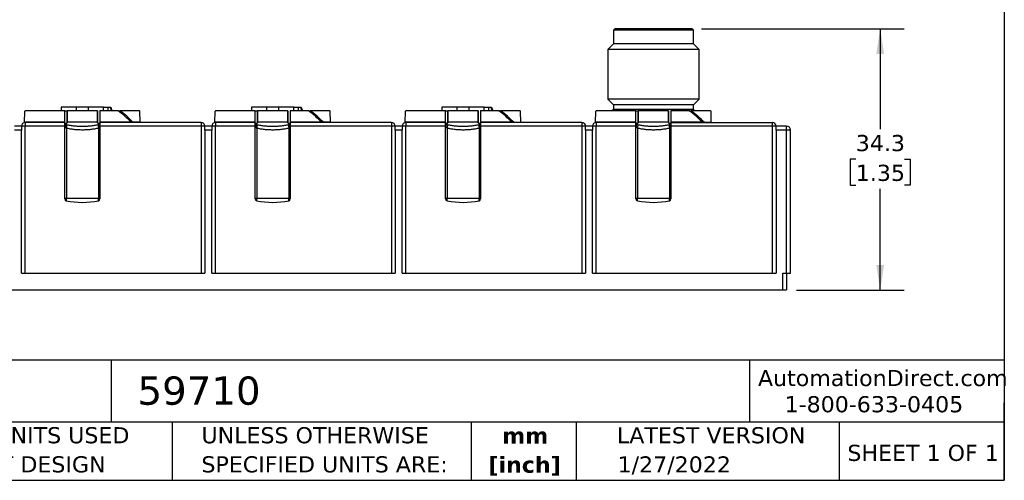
# Model space of a CAD drawing. Header units: millimetres. Extents: x 6 to 273, y 6 to 210.
# Tile 20 of 47: x 144 to 273, y 6 to 67. Entities that reach past the tile are written whole.
import ezdxf

# ---------------------------------------------------------------- set-up
doc = ezdxf.new("R2010")
doc.units = ezdxf.units.MM
doc.linetypes.add('SLD-Solid', pattern=[0])
doc.layers.add('DIMENSIONS', color=140, linetype='SLD-Solid', lineweight=25)
doc.layers.add('TEXT', color=140, linetype='SLD-Solid', lineweight=25)
doc.styles.add('SLDTEXTSTYLE0', font='VERDANA.TTF')
doc.styles.add('SLDTEXTSTYLE1', font='VERDANAB.TTF')
doc.dimstyles.new('SLDDIMSTYLE1', dxfattribs={"dimtxt": 2.158008, "dimasz": 3.302, "dimexe": 0, "dimexo": 0.0625, "dimgap": 0.539502, "dimtad": 0, "dimtih": 1, "dimtoh": 1, "dimrnd": 1e-09, "dimzin": 12, "dimdsep": 46, "dimtxsty": 'SLDTEXTSTYLE0', "dimsah": 1, "dimcen": 0.09, "dimadec": 0, "dimazin": 3, "dimtfac": 1, "dimtofl": 0, "dimtmove": 0, "dimatfit": 3, "dimfxl": 0, "dimfrac": 2, "dimtolj": 1, "dimtzin": 12, "dimarcsym": 0})

# ---------------------------------------------------------------- blocks, each defined once
blk = doc.blocks.new('SW_NOTE_0_1')
at = {"layer": 'TEXT', "color": 0, "char_height": 2.117, "attachment_point": 2, "style": 'SLDTEXTSTYLE1'}
for s, insert in [('mm', (2.84, 2.69)), ('[inch]', (2.76, -1.13))]:
    blk.add_mtext(s, dxfattribs=dict(at, insert=insert))
blk = doc.blocks.new('SW_NOTE_0_2')
at = {"layer": 'TEXT', "color": 0, "char_height": 2.1167, "attachment_point": 1, "style": 'SLDTEXTSTYLE0'}
for s, insert in [('UNLESS OTHERWISE ', (0, 2.69)), ('SPECIFIED UNITS ARE:', (0, -1.13))]:
    blk.add_mtext(s, dxfattribs=dict(at, insert=insert))
blk = doc.blocks.new('SW_NOTE_0_6')
at = {"layer": 'TEXT', "color": 0, "char_height": 2.1167, "attachment_point": 1, "style": 'SLDTEXTSTYLE0'}
for s, insert in [('METRIC UNITS USED ', (0, 2.69)), ('FOR PART DESIGN', (0, -1.13))]:
    blk.add_mtext(s, dxfattribs=dict(at, insert=insert))
blk = doc.blocks.new('_D_2')
at = {"layer": 'DIMENSIONS'}
for p, q in [((233.29, 65.63), (259.92, 65.63)), ((256.75, 65.63), (256.75, 52.43)), ((253.54, 48.51), (252.82, 48.51)), ((252.82, 48.51), (252.82, 45.08)), ((259.95, 48.51), (260.68, 48.51)), ((260.68, 48.51), (260.68, 45.08)), ((252.82, 45.08), (253.54, 45.08)), ((256.75, 31.33), (256.75, 44.6)), ((260.68, 45.08), (259.95, 45.08)), ((245.74, 31.33), (259.92, 31.33))]:
    blk.add_line(p, q, dxfattribs=at)
for points in [[(256.75, 65.63), (256.24, 62.33), (257.26, 62.33)], [(256.75, 31.33), (257.26, 34.63), (256.24, 34.63)]]:
    blk.add_solid(points, dxfattribs=at)
at = {"layer": 'DIMENSIONS', "char_height": 2.117, "attachment_point": 1, "style": 'SLDTEXTSTYLE0'}
for s, insert in [('34.3', (253.54, 51.68)), ('1.35', (253.54, 47.77))]:
    blk.add_mtext(s, dxfattribs=dict(at, insert=insert))

msp = doc.modelspace()

# ---------------------------------------------------------------- linework, layer by layer
for p, q in [((221.916, 65.631), (221.716, 65.431)), ((221.716, 65.431), (221.716, 63.631)), ((232.216, 65.431), (221.716, 65.431)), ((232.016, 65.631), (221.916, 65.631)), ((232.216, 65.431), (232.016, 65.631)), ((232.216, 63.631), (232.216, 65.431)), ((221.716, 63.631), (220.966, 62.881)), ((232.216, 63.631), (221.716, 63.631)), ((232.966, 62.881), (232.216, 63.631)), ((220.966, 62.881), (220.966, 56.381)), ((232.966, 62.881), (220.966, 62.881)), ((232.966, 56.381), (232.966, 62.881)), ((220.966, 56.381), (221.716, 55.631)), ((232.966, 56.381), (220.966, 56.381)), ((221.716, 55.631), (221.716, 55.031)), ((232.216, 55.631), (221.716, 55.631)), ((232.216, 55.631), (232.966, 56.381)), ((232.216, 55.031), (232.216, 55.631)), ((144.35, 54.781), (144.325, 53.356)), ((149.667, 54.831), (144.46, 54.831)), ((149.199, 55.331), (149.199, 54.831)), ((151.199, 55.331), (149.199, 55.331)), ((149.667, 53.356), (149.667, 54.831)), ((149.965, 54.831), (149.965, 53.356)), ((153.967, 54.831), (149.965, 54.831)), ((149.966, 53.32), (149.966, 54.847)), ((151.199, 54.831), (151.199, 55.331)), ((152.734, 55.331), (151.199, 55.331)), ((152.734, 55.331), (152.734, 54.831)), ((154.734, 55.331), (152.734, 55.331)), ((153.966, 54.856), (153.966, 53.335)), ((153.967, 53.356), (153.967, 54.831)), ((154.265, 54.831), (154.265, 53.356)), ((156.676, 54.831), (154.265, 54.831)), ((154.734, 54.831), (154.734, 55.331)), ((154.734, 55.331), (155.366, 55.331)), ((155.366, 54.831), (155.366, 55.331)), ((155.366, 55.331), (155.622, 55.331)), ((155.622, 55.331), (155.699, 55.331)), ((155.699, 55.331), (155.86, 54.831)), ((159.473, 54.831), (156.905, 54.831)), ((159.557, 53.356), (159.532, 54.804)), ((169.35, 54.781), (169.325, 53.356)), ((174.667, 54.831), (169.46, 54.831)), ((174.199, 55.331), (174.199, 54.831)), ((176.199, 55.331), (174.199, 55.331)), ((174.667, 53.356), (174.667, 54.831)), ((174.965, 54.831), (174.965, 53.356)), ((178.967, 54.831), (174.965, 54.831)), ((174.966, 53.32), (174.966, 54.847)), ((176.199, 54.831), (176.199, 55.331)), ((177.734, 55.331), (176.199, 55.331)), ((177.734, 55.331), (177.734, 54.831)), ((179.734, 55.331), (177.734, 55.331)), ((178.966, 54.856), (178.966, 53.335)), ((178.967, 53.356), (178.967, 54.831)), ((179.265, 54.831), (179.265, 53.356)), ((181.676, 54.831), (179.265, 54.831)), ((179.734, 54.831), (179.734, 55.331)), ((179.734, 55.331), (180.366, 55.331)), ((180.366, 54.831), (180.366, 55.331)), ((180.366, 55.331), (180.622, 55.331)), ((180.622, 55.331), (180.699, 55.331)), ((180.699, 55.331), (180.86, 54.831)), ((184.473, 54.831), (181.905, 54.831)), ((184.557, 53.356), (184.532, 54.804)), ((194.35, 54.781), (194.325, 53.356)), ((199.667, 54.831), (194.46, 54.831)), ((199.199, 55.331), (199.199, 54.831)), ((201.199, 55.331), (199.199, 55.331)), ((199.667, 53.356), (199.667, 54.831)), ((199.965, 54.831), (199.965, 53.356)), ((203.967, 54.831), (199.965, 54.831)), ((199.966, 53.32), (199.966, 54.847)), ((201.199, 54.831), (201.199, 55.331)), ((202.734, 55.331), (201.199, 55.331)), ((202.734, 55.331), (202.734, 54.831)), ((204.734, 55.331), (202.734, 55.331)), ((203.966, 54.856), (203.966, 53.335)), ((203.967, 53.356), (203.967, 54.831)), ((204.265, 54.831), (204.265, 53.356)), ((206.676, 54.831), (204.265, 54.831)), ((204.734, 54.831), (204.734, 55.331)), ((204.734, 55.331), (205.366, 55.331)), ((205.366, 54.831), (205.366, 55.331)), ((205.366, 55.331), (205.622, 55.331)), ((205.622, 55.331), (205.699, 55.331)), ((205.699, 55.331), (205.86, 54.831)), ((209.473, 54.831), (206.905, 54.831)), ((209.557, 53.356), (209.532, 54.804)), ((219.35, 54.781), (219.325, 53.356)), ((224.667, 54.831), (219.46, 54.831)), ((221.716, 55.031), (221.516, 54.831)), ((232.216, 55.031), (221.716, 55.031)), ((224.667, 53.356), (224.667, 54.831)), ((224.965, 54.831), (224.965, 53.356)), ((228.967, 54.831), (224.965, 54.831)), ((224.966, 53.32), (224.966, 54.847)), ((228.966, 54.856), (228.966, 53.335)), ((228.967, 53.356), (228.967, 54.831)), ((229.265, 54.831), (229.265, 53.356)), ((231.676, 54.831), (229.265, 54.831)), ((234.473, 54.831), (231.905, 54.831)), ((232.416, 54.831), (232.216, 55.031)), ((234.557, 53.356), (234.532, 54.804)), ((144.325, 53.356), (144.325, 53.304)), ((149.667, 53.356), (144.325, 53.356)), ((144.466, 53.331), (144.466, 52.831)), ((149.666, 53.331), (144.466, 53.331)), ((149.666, 53.299), (149.666, 53.331)), ((153.967, 53.356), (149.965, 53.356)), ((158.388, 53.356), (154.265, 53.356)), ((154.266, 53.331), (154.266, 53.299)), ((167.566, 53.331), (154.266, 53.331)), ((158.39, 53.331), (158.388, 53.356)), ((158.618, 53.356), (158.615, 53.331)), ((159.557, 53.356), (158.618, 53.356)), ((159.558, 53.331), (159.557, 53.356)), ((167.566, 53.331), (167.566, 52.831)), ((169.325, 53.356), (169.325, 53.304)), ((174.667, 53.356), (169.325, 53.356)), ((169.466, 53.331), (169.466, 52.831)), ((174.666, 53.331), (169.466, 53.331)), ((174.666, 53.299), (174.666, 53.331)), ((178.967, 53.356), (174.965, 53.356)), ((183.388, 53.356), (179.265, 53.356)), ((179.266, 53.331), (179.266, 53.299)), ((192.566, 53.331), (179.266, 53.331)), ((183.39, 53.331), (183.388, 53.356)), ((183.618, 53.356), (183.615, 53.331)), ((184.557, 53.356), (183.618, 53.356)), ((184.558, 53.331), (184.557, 53.356)), ((192.566, 53.331), (192.566, 52.831)), ((194.325, 53.356), (194.325, 53.304)), ((199.667, 53.356), (194.325, 53.356)), ((194.466, 53.331), (194.466, 52.831)), ((199.666, 53.331), (194.466, 53.331)), ((199.666, 53.299), (199.666, 53.331)), ((203.967, 53.356), (199.965, 53.356)), ((208.388, 53.356), (204.265, 53.356)), ((204.266, 53.331), (204.266, 53.299)), ((217.566, 53.331), (204.266, 53.331)), ((208.39, 53.331), (208.388, 53.356)), ((208.618, 53.356), (208.615, 53.331)), ((208.618, 53.356), (209.557, 53.356)), ((209.558, 53.331), (209.557, 53.356)), ((217.566, 53.331), (217.566, 52.831)), ((219.325, 53.356), (219.325, 53.304)), ((224.667, 53.356), (219.325, 53.356)), ((219.466, 53.331), (219.466, 52.831)), ((224.666, 53.331), (219.466, 53.331)), ((224.666, 53.299), (224.666, 53.331)), ((228.967, 53.356), (224.965, 53.356)), ((233.388, 53.356), (229.265, 53.356)), ((229.266, 53.331), (229.266, 53.299)), ((229.266, 53.331), (242.566, 53.331)), ((233.39, 53.331), (233.388, 53.356)), ((233.618, 53.356), (233.615, 53.331)), ((233.618, 53.356), (234.557, 53.356)), ((234.558, 53.331), (234.557, 53.356)), ((242.566, 53.331), (242.566, 52.831)), ((143.966, 52.831), (143.066, 52.831)), ((143.966, 52.331), (143.066, 52.331)), ((144.466, 52.831), (143.966, 52.831)), ((143.966, 52.831), (143.966, 52.331)), ((143.966, 33.531), (143.966, 52.331)), ((144.466, 33.531), (144.466, 52.831)), ((149.666, 52.831), (144.466, 52.831)), ((149.666, 52.831), (149.666, 53.007)), ((149.666, 43.299), (149.666, 52.831)), ((149.864, 52.565), (149.864, 43.331)), ((154.069, 52.565), (154.069, 43.331)), ((154.266, 52.831), (154.266, 53.007)), ((154.266, 52.831), (154.266, 43.299)), ((167.566, 52.831), (154.266, 52.831)), ((167.566, 52.831), (167.566, 33.531)), ((168.066, 52.831), (167.566, 52.831)), ((168.066, 52.331), (168.066, 52.831)), ((168.966, 52.831), (168.066, 52.831)), ((168.066, 52.331), (168.066, 33.531)), ((168.966, 52.331), (168.066, 52.331)), ((169.466, 52.831), (168.966, 52.831)), ((168.966, 52.831), (168.966, 52.331)), ((168.966, 33.531), (168.966, 52.331)), ((169.466, 33.531), (169.466, 52.831)), ((174.666, 52.831), (169.466, 52.831)), ((174.666, 52.831), (174.666, 53.007)), ((174.666, 43.299), (174.666, 52.831)), ((174.864, 52.565), (174.864, 43.331)), ((179.069, 52.565), (179.069, 43.331)), ((179.266, 52.831), (179.266, 53.007)), ((179.266, 52.831), (179.266, 43.299)), ((192.566, 52.831), (179.266, 52.831)), ((192.566, 52.831), (192.566, 33.531)), ((193.066, 52.831), (192.566, 52.831)), ((193.066, 52.331), (193.066, 52.831)), ((193.966, 52.831), (193.066, 52.831)), ((193.066, 52.331), (193.066, 33.531)), ((193.966, 52.331), (193.066, 52.331)), ((194.466, 52.831), (193.966, 52.831)), ((193.966, 52.831), (193.966, 52.331)), ((193.966, 33.531), (193.966, 52.331)), ((194.466, 33.531), (194.466, 52.831)), ((199.666, 52.831), (194.466, 52.831)), ((199.666, 52.831), (199.666, 53.007)), ((199.666, 43.299), (199.666, 52.831)), ((199.864, 52.565), (199.864, 43.331)), ((204.069, 52.565), (204.069, 43.331)), ((204.266, 52.831), (204.266, 53.007)), ((204.266, 52.831), (204.266, 43.299)), ((217.566, 52.831), (204.266, 52.831)), ((217.566, 52.831), (217.566, 33.531)), ((218.066, 52.831), (217.566, 52.831)), ((218.066, 52.331), (218.066, 52.831)), ((218.966, 52.831), (218.066, 52.831)), ((218.066, 52.331), (218.066, 33.531)), ((218.966, 52.331), (218.066, 52.331)), ((219.466, 52.831), (218.966, 52.831)), ((218.966, 52.831), (218.966, 52.331)), ((218.966, 33.531), (218.966, 52.331)), ((219.466, 33.531), (219.466, 52.831)), ((224.666, 52.831), (219.466, 52.831)), ((224.666, 52.831), (224.666, 53.007)), ((224.666, 43.299), (224.666, 52.831)), ((224.864, 52.565), (224.864, 43.331)), ((229.069, 52.565), (229.069, 43.331)), ((229.266, 53.007), (229.266, 52.831)), ((229.266, 52.831), (229.266, 43.299)), ((242.566, 52.831), (229.266, 52.831)), ((242.566, 52.831), (242.566, 33.531)), ((243.066, 52.831), (242.566, 52.831)), ((243.066, 52.331), (243.066, 52.831)), ((244.466, 52.831), (243.066, 52.831)), ((243.066, 52.331), (243.066, 33.531)), ((244.466, 52.331), (243.066, 52.331)), ((244.466, 52.331), (244.466, 52.831)), ((244.466, 33.531), (244.466, 52.331)), ((244.966, 52.331), (244.466, 52.331)), ((244.966, 33.531), (244.966, 52.331)), ((149.864, 43.331), (149.666, 43.331)), ((149.864, 43.054), (149.864, 43.331)), ((154.069, 43.331), (149.864, 43.331)), ((154.069, 43.054), (154.069, 43.331)), ((154.266, 43.331), (154.069, 43.331)), ((174.864, 43.331), (174.666, 43.331)), ((174.864, 43.054), (174.864, 43.331)), ((179.069, 43.331), (174.864, 43.331)), ((179.069, 43.054), (179.069, 43.331)), ((179.266, 43.331), (179.069, 43.331)), ((199.864, 43.331), (199.666, 43.331)), ((199.864, 43.054), (199.864, 43.331)), ((204.069, 43.331), (199.864, 43.331)), ((204.069, 43.054), (204.069, 43.331)), ((204.266, 43.331), (204.069, 43.331)), ((224.864, 43.331), (224.666, 43.331)), ((224.864, 43.054), (224.864, 43.331)), ((229.069, 43.331), (224.864, 43.331)), ((229.069, 43.054), (229.069, 43.331)), ((229.266, 43.331), (229.069, 43.331)), ((143.966, 33.531), (144.466, 33.531)), ((144.466, 33.531), (167.566, 33.531)), ((167.566, 33.531), (168.066, 33.531)), ((168.966, 33.531), (169.466, 33.531)), ((169.466, 33.531), (192.566, 33.531)), ((192.566, 33.531), (193.066, 33.531)), ((193.966, 33.531), (194.466, 33.531)), ((194.466, 33.531), (217.566, 33.531)), ((217.566, 33.531), (218.066, 33.531)), ((218.966, 33.531), (219.466, 33.531)), ((219.466, 33.531), (242.566, 33.531)), ((242.566, 33.531), (243.066, 33.531)), ((243.966, 31.331), (243.966, 33.531)), ((243.966, 33.531), (244.466, 33.531)), ((244.466, 33.531), (244.466, 31.331)), ((244.466, 33.531), (244.966, 33.531)), ((119.966, 31.331), (243.966, 31.331)), ((243.966, 31.331), (244.466, 31.331))]:
    msp.add_line(p, q)
for centre, radius, start, end in [((151.966, 38.131), 18.31, 114.20358, 114.57956), ((149.965, 45.308), 11.65, 43.69559, 54.82901), ((150.195, 45.308), 11.65, 43.69559, 54.82901), ((151.966, 38.131), 18.31, 65.59376, 65.79642), ((176.966, 38.131), 18.31, 114.20358, 114.57956), ((174.965, 45.308), 11.65, 43.69559, 54.82901), ((175.195, 45.308), 11.65, 43.69559, 54.82901), ((176.966, 38.131), 18.31, 65.59376, 65.79642), ((201.966, 38.131), 18.31, 114.20358, 114.57956), ((199.965, 45.308), 11.65, 43.69559, 54.82901), ((200.195, 45.308), 11.65, 43.69559, 54.82901), ((201.966, 38.131), 18.31, 65.59376, 65.79642), ((226.966, 38.131), 18.31, 114.20358, 114.57956), ((224.965, 45.308), 11.65, 43.69559, 54.82901), ((225.195, 45.308), 11.65, 43.69559, 54.82901), ((226.966, 38.131), 18.31, 65.59376, 65.79642), ((144.466, 52.831), 0.5, 90, 180), ((167.566, 52.831), 0.5, 0, 90), ((169.466, 52.831), 0.5, 90, 180), ((192.566, 52.831), 0.5, 0, 90), ((194.466, 52.831), 0.5, 90, 180), ((217.566, 52.831), 0.5, 0, 90), ((219.466, 52.831), 0.5, 90, 180), ((242.566, 52.831), 0.5, 0, 90), ((244.466, 52.331), 0.5, 360, 90), ((149.916, 43.299), 0.25, 180, 257.86262), ((151.966, 52.831), 10, 257.86262, 282.13738), ((154.016, 43.299), 0.25, 282.13738, 0), ((174.916, 43.299), 0.25, 180, 257.86262), ((176.966, 52.831), 10, 257.86262, 282.13738), ((179.016, 43.299), 0.25, 282.13738, 0), ((199.916, 43.299), 0.25, 180, 257.86262), ((201.966, 52.831), 10, 257.86262, 282.13738), ((204.016, 43.299), 0.25, 282.13738, 0), ((224.916, 43.299), 0.25, 180, 257.86262), ((226.966, 52.831), 10, 257.86262, 282.13738), ((229.016, 43.299), 0.25, 282.13738, 0)]:
    msp.add_arc(centre, radius, start, end)
for points, knots in [([(149.667, 54.831), (149.671, 54.831), (149.682, 54.831), (149.719, 54.831), (149.734, 54.831), (149.771, 54.831), (149.787, 54.831), (149.824, 54.831), (149.843, 54.831), (149.887, 54.831), (149.905, 54.831), (149.933, 54.831), (149.942, 54.831), (149.964, 54.831), (149.969, 54.831), (149.965, 54.831)], [0, 0, 0, 0, 0.25, 0.25, 0.375, 0.375, 0.4375, 0.4375, 0.5, 0.5, 0.625, 0.625, 0.75, 0.75, 1, 1, 1, 1]), ([(154.216, 54.831), (154.217, 54.831), (154.247, 54.831), (154.257, 54.831), (154.263, 54.831), (154.265, 54.831)], [0, 0, 0, 0, 0.009303, 0.7375443, 1, 1, 1, 1]), ([(156.676, 54.831), (156.689, 54.831), (156.764, 54.831), (156.838, 54.831), (156.894, 54.831), (156.905, 54.831)], [0, 0, 0, 0, 0.142158, 0.820896, 1, 1, 1, 1]), ([(174.667, 54.831), (174.671, 54.831), (174.682, 54.831), (174.719, 54.831), (174.734, 54.831), (174.771, 54.831), (174.787, 54.831), (174.824, 54.831), (174.843, 54.831), (174.887, 54.831), (174.905, 54.831), (174.933, 54.831), (174.942, 54.831), (174.964, 54.831), (174.969, 54.831), (174.965, 54.831)], [0, 0, 0, 0, 0.25, 0.25, 0.375, 0.375, 0.4375, 0.4375, 0.5, 0.5, 0.625, 0.625, 0.75, 0.75, 1, 1, 1, 1]), ([(179.216, 54.831), (179.217, 54.831), (179.247, 54.831), (179.257, 54.831), (179.263, 54.831), (179.265, 54.831)], [0, 0, 0, 0, 0.009303, 0.7375443, 1, 1, 1, 1]), ([(181.676, 54.831), (181.689, 54.831), (181.764, 54.831), (181.838, 54.831), (181.894, 54.831), (181.905, 54.831)], [0, 0, 0, 0, 0.14215802, 0.82089603, 1, 1, 1, 1]), ([(199.667, 54.831), (199.671, 54.831), (199.682, 54.831), (199.719, 54.831), (199.734, 54.831), (199.771, 54.831), (199.787, 54.831), (199.824, 54.831), (199.843, 54.831), (199.887, 54.831), (199.905, 54.831), (199.933, 54.831), (199.942, 54.831), (199.964, 54.831), (199.969, 54.831), (199.965, 54.831)], [0, 0, 0, 0, 0.25, 0.25, 0.375, 0.375, 0.4375, 0.4375, 0.5, 0.5, 0.625, 0.625, 0.75, 0.75, 1, 1, 1, 1]), ([(204.216, 54.831), (204.217, 54.831), (204.247, 54.831), (204.257, 54.831), (204.263, 54.831), (204.265, 54.831)], [0, 0, 0, 0, 0.009303, 0.7375443, 1, 1, 1, 1]), ([(206.676, 54.831), (206.689, 54.831), (206.764, 54.831), (206.838, 54.831), (206.894, 54.831), (206.905, 54.831)], [0, 0, 0, 0, 0.142158, 0.820896, 1, 1, 1, 1]), ([(224.667, 54.831), (224.671, 54.831), (224.682, 54.831), (224.719, 54.831), (224.734, 54.831), (224.771, 54.831), (224.787, 54.831), (224.824, 54.831), (224.843, 54.831), (224.887, 54.831), (224.905, 54.831), (224.933, 54.831), (224.942, 54.831), (224.964, 54.831), (224.969, 54.831), (224.965, 54.831)], [0, 0, 0, 0, 0.25, 0.25, 0.375, 0.375, 0.4375, 0.4375, 0.5, 0.5, 0.625, 0.625, 0.75, 0.75, 1, 1, 1, 1]), ([(231.676, 54.831), (231.689, 54.831), (231.764, 54.831), (231.838, 54.831), (231.894, 54.831), (231.905, 54.831)], [0, 0, 0, 0, 0.142158, 0.820896, 1, 1, 1, 1]), ([(149.965, 53.356), (149.969, 53.312), (149.961, 53.267), (149.911, 53.194), (149.869, 53.171), (149.783, 53.177), (149.744, 53.202), (149.689, 53.27), (149.672, 53.312), (149.667, 53.356)], [0, 0, 0, 0, 0.25, 0.25, 0.5, 0.5, 0.75, 0.75, 1, 1, 1, 1]), ([(149.674, 53.119), (149.676, 53.133), (149.678, 53.146), (149.679, 53.158), (149.68, 53.171), (149.68, 53.183), (149.679, 53.194), (149.679, 53.21), (149.677, 53.225), (149.674, 53.239)], [0, 0, 0, 0, 0.00004954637, 0.00004954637, 0.00004954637, 0.00009909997, 0.00009909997, 0.00009909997, 0.0001703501, 0.0001703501, 0.0001703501, 0.0001703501]), ([(149.674, 53.239), (149.683, 53.201), (149.714, 53.14), (149.787, 53.08), (149.838, 53.06), (149.864, 53.054)], [-1.3295033, -1.3295033, -1.3295033, -1.3295033, -0.8555644, -0.5337008, -0.2118372, -0.2118372, -0.2118372, -0.2118372]), ([(149.674, 53.119), (149.678, 53.071), (149.688, 52.982), (149.712, 52.862), (149.738, 52.768), (149.767, 52.694), (149.797, 52.638), (149.827, 52.594), (149.853, 52.574), (149.864, 52.565)], [0, 0, 0, 0, 0.2453109, 0.4498143, 0.6137714, 0.738897, 0.8440732, 0.9304258, 1, 1, 1, 1]), ([(149.864, 53.054), (149.95, 53.036), (150.122, 53.001), (150.383, 52.956), (150.646, 52.917), (150.909, 52.886), (151.172, 52.862), (151.437, 52.844), (151.701, 52.834), (152.055, 52.829), (152.497, 52.841), (153.026, 52.883), (153.552, 52.951), (153.896, 53.02), (154.069, 53.054)], [0, 0, 0, 0, 0.0633206, 0.1263144, 0.1890281, 0.2515082, 0.3138017, 0.3759553, 0.4380159, 0.5000305, 0.6240976, 0.748535, 0.8737127, 1, 1, 1, 1]), ([(154.265, 53.356), (154.261, 53.312), (154.244, 53.27), (154.19, 53.203), (154.151, 53.177), (154.065, 53.171), (154.022, 53.194), (153.972, 53.266), (153.963, 53.312), (153.967, 53.356)], [0, 0, 0, 0, 0.25, 0.25, 0.5, 0.5, 0.75, 0.75, 1, 1, 1, 1]), ([(154.259, 53.239), (154.254, 53.223), (154.245, 53.193), (154.221, 53.153), (154.194, 53.122), (154.166, 53.097), (154.136, 53.078), (154.105, 53.064), (154.08, 53.057), (154.069, 53.054)], [0, 0, 0, 0, 0.245311, 0.4498143, 0.6137714, 0.738897, 0.8440732, 0.9304258, 1, 1, 1, 1]), ([(154.259, 53.119), (154.253, 53.043), (154.232, 52.895), (154.188, 52.743), (154.133, 52.627), (154.095, 52.582), (154.069, 52.565)], [0.2118036, 0.2118036, 0.2118036, 0.2118036, 0.5248096, 0.8466737, 1.0076058, 1.3295036, 1.3295036, 1.3295036, 1.3295036]), ([(154.259, 53.239), (154.256, 53.227), (154.254, 53.213), (154.253, 53.199), (154.253, 53.187), (154.253, 53.174), (154.254, 53.161), (154.255, 53.148), (154.257, 53.134), (154.259, 53.119)], [0, 0, 0, 0, 0.00006432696, 0.00006432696, 0.00006432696, 0.00011669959, 0.00011669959, 0.00011669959, 0.00017008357, 0.00017008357, 0.00017008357, 0.00017008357]), ([(174.965, 53.356), (174.969, 53.312), (174.961, 53.267), (174.911, 53.194), (174.869, 53.171), (174.783, 53.177), (174.744, 53.202), (174.689, 53.27), (174.672, 53.312), (174.667, 53.356)], [0, 0, 0, 0, 0.25, 0.25, 0.5, 0.5, 0.75, 0.75, 1, 1, 1, 1]), ([(174.674, 53.119), (174.676, 53.133), (174.678, 53.146), (174.679, 53.158), (174.68, 53.171), (174.68, 53.183), (174.679, 53.194), (174.679, 53.21), (174.677, 53.225), (174.674, 53.239)], [0, 0, 0, 0, 0.00004956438, 0.00004956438, 0.00004956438, 0.00009913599, 0.00009913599, 0.00009913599, 0.00017034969, 0.00017034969, 0.00017034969, 0.00017034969]), ([(174.674, 53.239), (174.683, 53.201), (174.714, 53.14), (174.787, 53.08), (174.838, 53.06), (174.864, 53.054)], [-1.3295033, -1.3295033, -1.3295033, -1.3295033, -0.8555644, -0.5337008, -0.2118372, -0.2118372, -0.2118372, -0.2118372]), ([(174.674, 53.119), (174.678, 53.071), (174.688, 52.982), (174.712, 52.862), (174.738, 52.768), (174.767, 52.694), (174.797, 52.638), (174.827, 52.594), (174.853, 52.574), (174.864, 52.565)], [0, 0, 0, 0, 0.24531089, 0.44981428, 0.6137714, 0.738897, 0.84407324, 0.93042577, 1, 1, 1, 1]), ([(174.864, 53.054), (174.95, 53.036), (175.122, 53.001), (175.383, 52.956), (175.646, 52.917), (175.909, 52.886), (176.172, 52.862), (176.437, 52.844), (176.701, 52.834), (177.055, 52.829), (177.497, 52.841), (178.026, 52.883), (178.552, 52.951), (178.896, 53.02), (179.069, 53.054)], [0, 0, 0, 0, 0.0633206, 0.1263144, 0.1890281, 0.2515082, 0.3138017, 0.3759553, 0.4380159, 0.5000305, 0.6240976, 0.748535, 0.8737127, 1, 1, 1, 1]), ([(179.265, 53.356), (179.261, 53.312), (179.244, 53.27), (179.19, 53.203), (179.151, 53.177), (179.065, 53.171), (179.022, 53.194), (178.972, 53.266), (178.963, 53.312), (178.967, 53.356)], [0, 0, 0, 0, 0.25, 0.25, 0.5, 0.5, 0.75, 0.75, 1, 1, 1, 1]), ([(179.259, 53.239), (179.254, 53.223), (179.245, 53.193), (179.221, 53.153), (179.194, 53.122), (179.166, 53.097), (179.136, 53.078), (179.105, 53.064), (179.08, 53.057), (179.069, 53.054)], [0, 0, 0, 0, 0.245311, 0.4498143, 0.6137714, 0.738897, 0.8440732, 0.9304258, 1, 1, 1, 1]), ([(179.259, 53.119), (179.253, 53.043), (179.232, 52.895), (179.188, 52.743), (179.133, 52.627), (179.095, 52.582), (179.069, 52.565)], [0.2118372, 0.2118372, 0.2118372, 0.2118372, 0.5248432, 0.8467074, 1.0076394, 1.3295036, 1.3295036, 1.3295036, 1.3295036]), ([(179.259, 53.239), (179.256, 53.227), (179.254, 53.213), (179.253, 53.199), (179.253, 53.187), (179.253, 53.174), (179.254, 53.161), (179.255, 53.148), (179.257, 53.134), (179.259, 53.119)], [0, 0, 0, 0, 0.00006432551, 0.00006432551, 0.00006432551, 0.00011669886, 0.00011669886, 0.00011669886, 0.00017008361, 0.00017008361, 0.00017008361, 0.00017008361]), ([(199.965, 53.356), (199.969, 53.312), (199.961, 53.267), (199.911, 53.194), (199.869, 53.171), (199.783, 53.177), (199.744, 53.202), (199.689, 53.27), (199.672, 53.312), (199.667, 53.356)], [0, 0, 0, 0, 0.25, 0.25, 0.5, 0.5, 0.75, 0.75, 1, 1, 1, 1]), ([(199.674, 53.119), (199.676, 53.133), (199.678, 53.146), (199.679, 53.158), (199.68, 53.171), (199.68, 53.183), (199.679, 53.194), (199.679, 53.21), (199.677, 53.225), (199.674, 53.239)], [0, 0, 0, 0, 0.00004955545, 0.00004955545, 0.00004955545, 0.00009911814, 0.00009911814, 0.00009911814, 0.00017034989, 0.00017034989, 0.00017034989, 0.00017034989]), ([(199.674, 53.239), (199.683, 53.201), (199.714, 53.14), (199.787, 53.08), (199.838, 53.06), (199.864, 53.054)], [-1.3295033, -1.3295033, -1.3295033, -1.3295033, -0.8555644, -0.5337008, -0.2118372, -0.2118372, -0.2118372, -0.2118372]), ([(199.674, 53.119), (199.678, 53.071), (199.688, 52.982), (199.712, 52.862), (199.738, 52.768), (199.767, 52.694), (199.797, 52.638), (199.827, 52.594), (199.853, 52.574), (199.864, 52.565)], [0, 0, 0, 0, 0.2453109, 0.4498143, 0.6137714, 0.738897, 0.8440732, 0.9304258, 1, 1, 1, 1]), ([(199.864, 53.054), (199.95, 53.036), (200.122, 53.001), (200.383, 52.956), (200.646, 52.917), (200.909, 52.886), (201.172, 52.862), (201.437, 52.844), (201.701, 52.834), (202.055, 52.829), (202.497, 52.841), (203.026, 52.883), (203.552, 52.951), (203.896, 53.02), (204.069, 53.054)], [0, 0, 0, 0, 0.0633206, 0.1263144, 0.1890281, 0.2515082, 0.3138017, 0.3759553, 0.4380159, 0.5000305, 0.6240976, 0.748535, 0.8737127, 1, 1, 1, 1]), ([(204.265, 53.356), (204.261, 53.312), (204.244, 53.27), (204.19, 53.203), (204.151, 53.177), (204.065, 53.171), (204.022, 53.194), (203.972, 53.266), (203.963, 53.312), (203.967, 53.356)], [0, 0, 0, 0, 0.25, 0.25, 0.5, 0.5, 0.75, 0.75, 1, 1, 1, 1]), ([(204.259, 53.239), (204.254, 53.223), (204.245, 53.193), (204.221, 53.153), (204.194, 53.122), (204.166, 53.097), (204.136, 53.078), (204.105, 53.064), (204.08, 53.057), (204.069, 53.054)], [0, 0, 0, 0, 0.245311, 0.4498143, 0.6137714, 0.738897, 0.8440732, 0.9304258, 1, 1, 1, 1]), ([(204.259, 53.119), (204.253, 53.043), (204.232, 52.895), (204.188, 52.743), (204.133, 52.627), (204.095, 52.582), (204.069, 52.565)], [0.2118372, 0.2118372, 0.2118372, 0.2118372, 0.5248432, 0.8467074, 1.0076394, 1.3295036, 1.3295036, 1.3295036, 1.3295036]), ([(204.259, 53.239), (204.256, 53.227), (204.254, 53.213), (204.253, 53.199), (204.253, 53.187), (204.253, 53.174), (204.254, 53.161), (204.255, 53.148), (204.257, 53.134), (204.259, 53.119)], [0, 0, 0, 0, 0.00006432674, 0.00006432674, 0.00006432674, 0.00011669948, 0.00011669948, 0.00011669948, 0.00017008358, 0.00017008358, 0.00017008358, 0.00017008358]), ([(224.965, 53.356), (224.969, 53.312), (224.961, 53.267), (224.911, 53.194), (224.869, 53.171), (224.783, 53.177), (224.744, 53.202), (224.689, 53.27), (224.672, 53.312), (224.667, 53.356)], [0, 0, 0, 0, 0.25, 0.25, 0.5, 0.5, 0.75, 0.75, 1, 1, 1, 1]), ([(224.674, 53.119), (224.676, 53.133), (224.678, 53.146), (224.679, 53.158), (224.68, 53.171), (224.68, 53.183), (224.679, 53.194), (224.679, 53.21), (224.677, 53.225), (224.674, 53.239)], [0, 0, 0, 0, 0.00004954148, 0.00004954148, 0.00004954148, 0.00009909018, 0.00009909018, 0.00009909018, 0.00017035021, 0.00017035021, 0.00017035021, 0.00017035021]), ([(224.674, 53.239), (224.683, 53.201), (224.714, 53.14), (224.787, 53.08), (224.838, 53.06), (224.864, 53.054)], [-1.3295033, -1.3295033, -1.3295033, -1.3295033, -0.8555644, -0.5337008, -0.2118372, -0.2118372, -0.2118372, -0.2118372]), ([(224.674, 53.119), (224.678, 53.071), (224.688, 52.982), (224.712, 52.862), (224.738, 52.768), (224.767, 52.694), (224.797, 52.638), (224.827, 52.594), (224.853, 52.574), (224.864, 52.565)], [0, 0, 0, 0, 0.2453109, 0.4498143, 0.6137714, 0.738897, 0.8440732, 0.9304258, 1, 1, 1, 1]), ([(224.864, 53.054), (224.95, 53.036), (225.122, 53.001), (225.383, 52.956), (225.646, 52.917), (225.909, 52.886), (226.172, 52.862), (226.437, 52.844), (226.701, 52.834), (227.055, 52.829), (227.497, 52.841), (228.026, 52.883), (228.552, 52.951), (228.896, 53.02), (229.069, 53.054)], [0, 0, 0, 0, 0.0633206, 0.1263144, 0.1890281, 0.2515082, 0.3138017, 0.3759553, 0.4380159, 0.5000305, 0.6240976, 0.748535, 0.8737127, 1, 1, 1, 1]), ([(229.265, 53.356), (229.261, 53.312), (229.244, 53.27), (229.19, 53.203), (229.151, 53.177), (229.065, 53.171), (229.022, 53.194), (228.972, 53.266), (228.963, 53.312), (228.967, 53.356)], [0, 0, 0, 0, 0.25, 0.25, 0.5, 0.5, 0.75, 0.75, 1, 1, 1, 1]), ([(229.259, 53.239), (229.254, 53.223), (229.245, 53.193), (229.221, 53.153), (229.194, 53.122), (229.166, 53.097), (229.136, 53.078), (229.105, 53.064), (229.08, 53.057), (229.069, 53.054)], [0, 0, 0, 0, 0.245311, 0.4498143, 0.6137714, 0.738897, 0.8440732, 0.9304258, 1, 1, 1, 1]), ([(229.259, 53.119), (229.253, 53.043), (229.232, 52.895), (229.188, 52.743), (229.133, 52.627), (229.095, 52.582), (229.069, 52.565)], [0.2118044, 0.2118044, 0.2118044, 0.2118044, 0.5248103, 0.8466745, 1.0076066, 1.3295036, 1.3295036, 1.3295036, 1.3295036]), ([(229.259, 53.239), (229.256, 53.227), (229.254, 53.213), (229.253, 53.199), (229.253, 53.187), (229.253, 53.174), (229.254, 53.161), (229.255, 53.148), (229.257, 53.134), (229.259, 53.119)], [0, 0, 0, 0, 0.00006432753, 0.00006432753, 0.00006432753, 0.00011669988, 0.00011669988, 0.00011669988, 0.00017008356, 0.00017008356, 0.00017008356, 0.00017008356]), ([(154.069, 52.565), (153.983, 52.547), (153.81, 52.509), (153.549, 52.462), (153.287, 52.422), (153.024, 52.389), (152.76, 52.363), (152.496, 52.344), (152.231, 52.333), (151.878, 52.328), (151.436, 52.34), (150.907, 52.385), (150.38, 52.457), (150.036, 52.529), (149.864, 52.565)], [0, 0, 0, 0, 0.0633206, 0.1263144, 0.1890281, 0.2515082, 0.3138017, 0.3759553, 0.4380159, 0.5000305, 0.6240976, 0.748535, 0.8737127, 1, 1, 1, 1]), ([(179.069, 52.565), (178.983, 52.547), (178.81, 52.509), (178.549, 52.462), (178.287, 52.422), (178.024, 52.389), (177.76, 52.363), (177.496, 52.344), (177.231, 52.333), (176.878, 52.328), (176.436, 52.34), (175.907, 52.385), (175.38, 52.457), (175.036, 52.529), (174.864, 52.565)], [0, 0, 0, 0, 0.0633206, 0.1263144, 0.1890281, 0.2515082, 0.3138017, 0.3759553, 0.4380159, 0.5000305, 0.6240976, 0.748535, 0.8737127, 1, 1, 1, 1]), ([(204.069, 52.565), (203.983, 52.547), (203.81, 52.509), (203.549, 52.462), (203.287, 52.422), (203.024, 52.389), (202.76, 52.363), (202.496, 52.344), (202.231, 52.333), (201.878, 52.328), (201.436, 52.34), (200.907, 52.385), (200.38, 52.457), (200.036, 52.529), (199.864, 52.565)], [0, 0, 0, 0, 0.0633206, 0.1263144, 0.1890281, 0.2515082, 0.3138017, 0.3759553, 0.4380159, 0.5000305, 0.6240976, 0.748535, 0.8737127, 1, 1, 1, 1]), ([(229.069, 52.565), (228.983, 52.547), (228.81, 52.509), (228.549, 52.462), (228.287, 52.422), (228.024, 52.389), (227.76, 52.363), (227.496, 52.344), (227.231, 52.333), (226.878, 52.328), (226.436, 52.34), (225.907, 52.385), (225.38, 52.457), (225.036, 52.529), (224.864, 52.565)], [0, 0, 0, 0, 0.0633206, 0.1263144, 0.1890281, 0.2515082, 0.3138017, 0.3759553, 0.4380159, 0.5000305, 0.6240976, 0.748535, 0.8737127, 1, 1, 1, 1])]:
    msp.add_open_spline(points, degree=3, knots=knots)
for points in [[(155.622, 55.331), (155.669, 55.164), (155.715, 54.997), (155.762, 54.831)], [(180.622, 55.331), (180.669, 55.164), (180.715, 54.997), (180.762, 54.831)], [(205.622, 55.331), (205.669, 55.164), (205.715, 54.997), (205.762, 54.831)], [(229.217, 54.831), (229.249, 54.831), (229.261, 54.831), (229.265, 54.831)], [(149.674, 53.239), (149.667, 53.264), (149.666, 53.283), (149.666, 53.299)], [(149.666, 53.007), (149.666, 53.047), (149.667, 53.085), (149.674, 53.119)], [(149.864, 53.054), (149.889, 53.049), (149.919, 52.938), (149.889, 52.69), (149.864, 52.565)], [(154.069, 53.054), (154.043, 53.049), (154.014, 52.938), (154.043, 52.69), (154.069, 52.565)], [(154.266, 53.299), (154.266, 53.283), (154.265, 53.264), (154.259, 53.239)], [(154.259, 53.119), (154.265, 53.085), (154.266, 53.047), (154.266, 53.007)], [(174.674, 53.239), (174.667, 53.264), (174.666, 53.283), (174.666, 53.299)], [(174.666, 53.007), (174.666, 53.047), (174.667, 53.085), (174.674, 53.119)], [(174.864, 53.054), (174.889, 53.049), (174.919, 52.938), (174.889, 52.69), (174.864, 52.565)], [(179.069, 53.054), (179.043, 53.049), (179.014, 52.938), (179.043, 52.69), (179.069, 52.565)], [(179.266, 53.299), (179.266, 53.283), (179.265, 53.264), (179.259, 53.239)], [(179.259, 53.119), (179.265, 53.085), (179.266, 53.047), (179.266, 53.007)], [(199.674, 53.239), (199.667, 53.264), (199.666, 53.283), (199.666, 53.299)], [(199.666, 53.007), (199.666, 53.047), (199.667, 53.085), (199.674, 53.119)], [(199.864, 53.054), (199.889, 53.049), (199.919, 52.938), (199.889, 52.69), (199.864, 52.565)], [(204.069, 53.054), (204.043, 53.049), (204.014, 52.938), (204.043, 52.69), (204.069, 52.565)], [(204.266, 53.299), (204.266, 53.283), (204.265, 53.264), (204.259, 53.239)], [(204.259, 53.119), (204.265, 53.085), (204.266, 53.047), (204.266, 53.007)], [(224.674, 53.239), (224.667, 53.264), (224.666, 53.283), (224.666, 53.299)], [(224.666, 53.007), (224.666, 53.047), (224.667, 53.085), (224.674, 53.119)], [(224.864, 53.054), (224.889, 53.049), (224.919, 52.938), (224.889, 52.69), (224.864, 52.565)], [(229.069, 53.054), (229.043, 53.049), (229.014, 52.938), (229.043, 52.69), (229.069, 52.565)], [(229.266, 53.299), (229.266, 53.283), (229.265, 53.264), (229.259, 53.239)], [(229.259, 53.119), (229.265, 53.085), (229.266, 53.047), (229.266, 53.007)]]:
    msp.add_open_spline(points, degree=3)
at = {"layer": 'TEXT'}
for p, q in [((273.05, 209.55), (273.05, 6.35)), ((273.05, 22.126), (6.35, 22.126)), ((155.759, 22.126), (155.759, 13.97)), ((239.575, 22.126), (239.575, 13.97)), ((273.05, 6.35), (273.05, 16.51)), ((273.05, 13.97), (6.35, 13.97)), ((163.78, 13.97), (163.78, 6.35)), ((203.024, 13.97), (203.024, 6.35)), ((216.812, 13.97), (216.812, 6.35)), ((251.349, 13.97), (251.349, 6.35)), ((6.35, 6.35), (273.05, 6.35))]:
    msp.add_line(p, q, dxfattribs=at)

# ---------------------------------------------------------------- block references
for name, p in [('SW_NOTE_0_6', (128.478, 10.635)), ('SW_NOTE_0_2', (167.608, 10.635)), ('SW_NOTE_0_1', (207.286, 10.591))]:
    msp.add_blockref(name, p, dxfattribs=at)

# ---------------------------------------------------------------- texts
at = {"layer": 'TEXT', "style": 'SLDTEXTSTYLE0'}
for s, insert, char_height, attachment_point in [('AutomationDirect.com', (240.695, 20.836), 2.11667, 1), ('59710', (159.208, 19.977), 3.7042, 1), ('1-800-633-0405', (244.192, 17.397), 2.11667, 1), ('LATEST VERSION', (234.552, 13.324), 2.11667, 2), ('SHEET 1 OF 1', (252.441, 11.011), 2.11667, 1), ('1/27/2022', (229.701, 9.491), 2.1167, 2)]:
    msp.add_mtext(s, dxfattribs=dict(at, insert=insert, char_height=char_height, attachment_point=attachment_point))

# ---------------------------------------------------------------- dimensions: what is measured, and where the dimension line sits
at = {"layer": 'DIMENSIONS'}
dim = msp.add_linear_dim(base=(256.749, 65.631), p1=(244.466, 31.331), p2=(232.016, 65.631), angle=90, dimstyle='SLDDIMSTYLE1', dxfattribs=at)
dim.commit()
dim.dimension.update_dxf_attribs({"geometry": '_D_2', "text_midpoint": (256.749, 48.513), "dimtype": 160})

doc.saveas('drawing.dxf')
